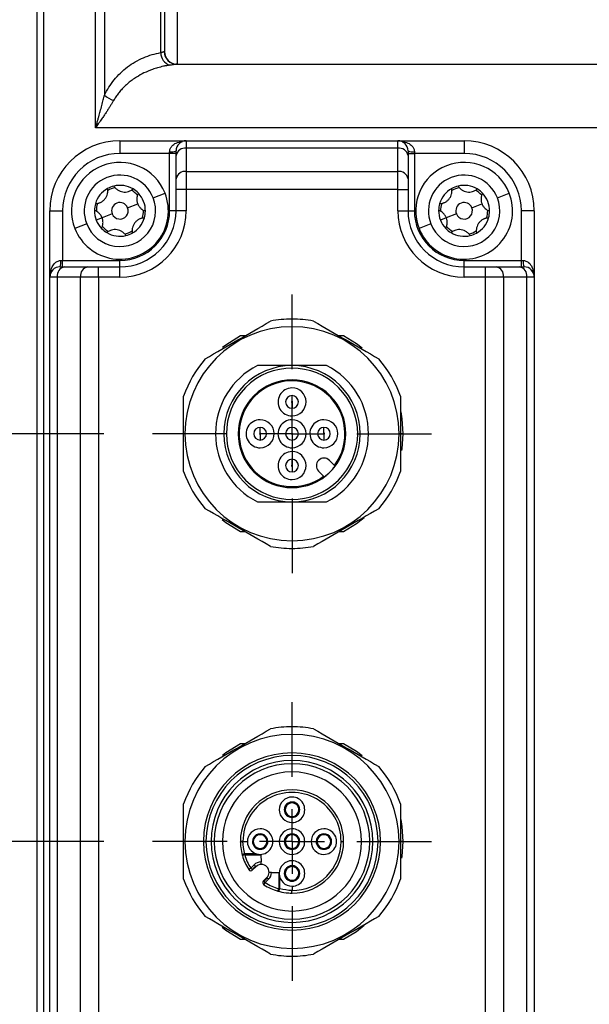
# Model space of a CAD drawing. Header units: millimetres. Extents: x 0 to 838, y 0 to 648.
# Tile 12 of 59: x 128 to 172, y 189 to 266. Entities that reach past the tile are written whole.
import ezdxf

# ---------------------------------------------------------------- set-up
doc = ezdxf.new("R2010")
doc.units = ezdxf.units.MM
doc.header["$LTSCALE"] = 3
doc.linetypes.add('CENTERX2', pattern=[20.32, 12.7, -2.54, 2.54, -2.54])
doc.layers.add('CENTER', color=40, linetype='CENTERX2')
doc.layers.add('DIMENSIONS', color=140, linetype='Continuous', lineweight=25)
doc.styles.add('SLDTEXTSTYLE0', font='TXT', dxfattribs={"width": 0.7})
doc.dimstyles.new('SLDDIMSTYLE0', dxfattribs={"dimtxt": 6.474023, "dimasz": 9.906, "dimexe": 0, "dimexo": 0.0625, "dimgap": 1.618506, "dimtad": 0, "dimtih": 1, "dimtoh": 1, "dimdec": 1, "dimrnd": 1e-09, "dimzin": 4, "dimdsep": 46, "dimtxsty": 'SLDTEXTSTYLE0', "dimsah": 1, "dimcen": 0.09, "dimadec": 0, "dimazin": 1, "dimtfac": 1, "dimtdec": 1, "dimtofl": 0, "dimtmove": 0, "dimatfit": 3, "dimfxl": 0, "dimfrac": 2, "dimtolj": 1, "dimtzin": 12, "dimarcsym": 0})

# ---------------------------------------------------------------- blocks, each defined once
blk = doc.blocks.new('_D_20')
at = {"layer": 'DIMENSIONS'}
for p, q in [((128.975, 310.694), (128.975, 410.909)), ((216.975, 142.694), (216.975, 410.909)), ((128.975, 401.384), (155.007, 401.384)), ((163.78, 401.384), (161.606, 401.384)), ((161.606, 401.384), (161.606, 391.094)), ((183.019, 401.384), (185.193, 401.384)), ((185.193, 401.384), (185.193, 391.094)), ((216.975, 401.384), (191.792, 401.384)), ((161.606, 391.094), (163.78, 391.094)), ((185.193, 391.094), (183.019, 391.094))]:
    blk.add_line(p, q, dxfattribs=at)
for points in [[(128.975, 401.384), (138.881, 399.86), (138.881, 402.908)], [(216.975, 401.384), (207.069, 402.908), (207.069, 399.86)]]:
    blk.add_solid(points, dxfattribs=at)
at = {"layer": 'DIMENSIONS', "char_height": 6.35, "attachment_point": 1, "style": 'SLDTEXTSTYLE0'}
for s, insert in [('88.0', (163.78, 411.018)), ('3.46', (163.78, 399.28))]:
    blk.add_mtext(s, dxfattribs=dict(at, insert=insert))
blk = doc.blocks.new('_D_26')
at = {"layer": 'DIMENSIONS'}
for p, q in [((134.225, 201.384), (50.37, 201.384)), ((59.895, 201.384), (59.895, 170.464)), ((50.275, 158.725), (48.101, 158.725)), ((48.101, 158.725), (48.101, 148.436)), ((69.514, 158.725), (71.688, 158.725)), ((71.688, 158.725), (71.688, 148.436)), ((48.101, 148.436), (50.275, 148.436)), ((71.688, 148.436), (69.514, 148.436)), ((59.895, 108.384), (59.895, 146.986)), ((125.665, 108.384), (50.37, 108.384))]:
    blk.add_line(p, q, dxfattribs=at)
for points in [[(59.895, 201.384), (58.371, 191.478), (61.419, 191.478)], [(59.895, 108.384), (61.419, 118.29), (58.371, 118.29)]]:
    blk.add_solid(points, dxfattribs=at)
at = {"layer": 'DIMENSIONS', "char_height": 6.35, "attachment_point": 1, "style": 'SLDTEXTSTYLE0'}
for s, insert in [('93.0', (50.275, 168.36)), ('3.66', (50.275, 156.621))]:
    blk.add_mtext(s, dxfattribs=dict(at, insert=insert))
blk = doc.blocks.new('_D_27')
at = {"layer": 'DIMENSIONS'}
for p, q in [((134.225, 233.384), (26.848, 233.384)), ((36.373, 233.384), (36.373, 193.113)), ((26.754, 181.375), (24.58, 181.375)), ((24.58, 181.375), (24.58, 171.085)), ((45.993, 181.375), (48.167, 181.375)), ((48.167, 181.375), (48.167, 171.085)), ((24.58, 171.085), (26.754, 171.085)), ((48.167, 171.085), (45.993, 171.085)), ((36.373, 108.384), (36.373, 169.636)), ((125.665, 108.384), (26.848, 108.384))]:
    blk.add_line(p, q, dxfattribs=at)
for points in [[(36.373, 233.384), (34.849, 223.478), (37.897, 223.478)], [(36.373, 108.384), (37.897, 118.29), (34.849, 118.29)]]:
    blk.add_solid(points, dxfattribs=at)
at = {"layer": 'DIMENSIONS', "char_height": 6.35, "attachment_point": 1, "style": 'SLDTEXTSTYLE0'}
for s, insert in [('125.0', (24.062, 191.01)), ('4.92', (26.754, 179.271))]:
    blk.add_mtext(s, dxfattribs=dict(at, insert=insert))
blk = doc.blocks.new('SW_CENTERMARKSYMBOL_18')
at = {"layer": 'CENTER', "color": 0}
for p, q in [((0, 5.08), (0, 10.94)), ((0, 0), (0, 2.54)), ((-5.08, 0), (-10.94, 0)), ((0, 0), (-2.54, 0)), ((0, 0), (0, -2.54)), ((0, 0), (2.54, 0)), ((5.08, 0), (10.94, 0)), ((0, -5.08), (0, -10.94))]:
    blk.add_line(p, q, dxfattribs=at)
blk = doc.blocks.new('SW_CENTERMARKSYMBOL_19')
at = {"layer": 'CENTER', "color": 0}
for p, q in [((0, 5.08), (0, 10.94)), ((0, 0), (0, 2.54)), ((-5.08, 0), (-10.94, 0)), ((0, 0), (-2.54, 0)), ((0, 0), (0, -2.54)), ((0, 0), (2.54, 0)), ((5.08, 0), (10.94, 0)), ((0, -5.08), (0, -10.94))]:
    blk.add_line(p, q, dxfattribs=at)

msp = doc.modelspace()

# ---------------------------------------------------------------- linework, layer by layer
for p, q in [((128.974766, 113.383516), (128.974766, 306.883516)), ((129.474766, 306.883516), (129.474766, 113.383516)), ((133.560552, 257.383516), (133.560552, 294.383516)), ((134.267659, 291.79773), (134.267659, 259.969303)), ((138.681872, 263.299596), (138.681872, 288.467436)), ((138.974766, 288.383516), (138.974766, 263.383516)), ((139.974766, 268.383516), (139.974766, 262.383516)), ((138.953084, 263.383516), (138.974766, 263.383516)), ((139.931402, 262.383516), (173.574766, 262.383516)), ((173.574766, 257.383516), (133.560552, 257.383516)), ((135.474766, 256.383516), (135.474766, 255.383516)), ((135.474766, 256.383516), (140.674766, 256.383516)), ((140.674766, 256.383516), (140.674766, 255.79773)), ((140.674766, 256.383516), (157.274766, 256.383516)), ((157.274766, 255.79773), (157.274766, 256.383516)), ((157.274766, 256.383516), (162.474766, 256.383516)), ((162.474766, 256.383516), (162.474766, 255.383516)), ((139.374766, 255.383516), (135.474766, 255.383516)), ((139.374766, 255.383516), (139.374766, 255.51685)), ((139.874766, 255.383516), (139.374766, 255.383516)), ((139.374766, 250.883516), (139.374766, 255.383516)), ((139.874766, 255.232044), (139.874766, 255.583516)), ((139.874766, 253.403617), (139.874766, 255.232044)), ((140.674766, 255.79773), (140.674766, 253.969303)), ((157.274766, 255.79773), (140.674766, 255.79773)), ((157.274766, 253.969303), (157.274766, 255.79773)), ((158.074766, 255.583516), (158.074766, 255.232044)), ((158.074766, 255.383516), (158.574766, 255.383516)), ((158.074766, 255.232044), (158.074766, 253.403617)), ((158.574766, 255.51685), (158.574766, 255.383516)), ((158.574766, 255.383516), (158.574766, 250.883516)), ((162.474766, 255.383516), (158.574766, 255.383516)), ((140.674766, 253.969303), (140.674766, 252.555089)), ((140.674766, 253.969303), (157.274766, 253.969303)), ((157.274766, 252.555089), (157.274766, 253.969303)), ((139.874766, 252.555089), (139.874766, 253.403617)), ((158.074766, 253.403617), (158.074766, 252.555089)), ((138.081408, 251.905973), (139.012351, 252.271136)), ((140.674766, 252.555089), (139.874766, 252.555089)), ((139.874766, 250.883516), (139.874766, 252.555089)), ((140.674766, 252.555089), (140.674766, 250.883516)), ((157.274766, 252.555089), (140.674766, 252.555089)), ((157.274766, 250.883516), (157.274766, 252.555089)), ((157.274766, 252.555089), (158.074766, 252.555089)), ((158.074766, 252.555089), (158.074766, 250.883516)), ((165.081408, 251.905973), (166.012351, 252.271136)), ((136.079879, 251.120872), (136.871181, 251.431261)), ((163.079879, 251.120872), (163.871181, 251.431261)), ((129.974766, 250.883516), (130.974766, 250.883516)), ((129.974766, 245.683516), (129.974766, 250.883516)), ((130.974766, 250.883516), (130.974766, 246.983516)), ((134.869652, 250.64616), (134.07835, 250.335772)), ((139.874766, 250.883516), (139.374766, 250.883516)), ((140.674766, 250.883516), (139.874766, 250.883516)), ((157.274766, 250.883516), (158.074766, 250.883516)), ((158.074766, 250.883516), (158.574766, 250.883516)), ((161.869652, 250.64616), (161.07835, 250.335772)), ((166.974766, 246.983516), (166.974766, 250.883516)), ((167.974766, 250.883516), (166.974766, 250.883516)), ((167.974766, 250.883516), (167.974766, 245.683516)), ((132.868123, 249.86106), (131.93718, 249.495897)), ((134.07835, 250.335772), (133.612878, 250.15319)), ((159.868123, 249.86106), (158.93718, 249.495897)), ((161.07835, 250.335772), (160.612878, 250.15319)), ((130.841432, 246.983516), (130.974766, 246.983516)), ((130.974766, 246.483516), (130.974766, 246.983516)), ((130.974766, 246.983516), (135.474766, 246.983516)), ((135.474766, 246.483516), (135.474766, 246.983516)), ((162.474766, 246.483516), (162.474766, 246.983516)), ((162.474766, 246.983516), (166.974766, 246.983516)), ((166.974766, 246.483516), (166.974766, 246.983516)), ((166.974766, 246.983516), (167.108099, 246.983516)), ((130.774766, 246.483516), (131.126237, 246.483516)), ((131.126237, 246.483516), (132.954665, 246.483516)), ((132.954665, 246.483516), (133.803193, 246.483516)), ((133.803193, 245.683516), (133.803193, 246.483516)), ((133.803193, 246.483516), (135.474766, 246.483516)), ((135.474766, 245.683516), (135.474766, 246.483516)), ((162.474766, 245.683516), (162.474766, 246.483516)), ((162.474766, 246.483516), (164.146338, 246.483516)), ((164.146338, 245.683516), (164.146338, 246.483516)), ((164.146338, 246.483516), (164.994867, 246.483516)), ((164.994867, 246.483516), (166.823294, 246.483516)), ((166.823294, 246.483516), (167.174766, 246.483516)), ((130.560552, 245.683516), (129.974766, 245.683516)), ((129.974766, 125.083516), (129.974766, 245.683516)), ((132.388979, 245.683516), (130.560552, 245.683516)), ((130.560552, 245.683516), (130.560552, 125.083516)), ((133.803193, 245.683516), (132.388979, 245.683516)), ((132.388979, 125.083516), (132.388979, 245.683516)), ((133.803193, 245.683516), (133.803193, 125.083516)), ((135.474766, 245.683516), (133.803193, 245.683516)), ((164.146338, 245.683516), (162.474766, 245.683516)), ((164.146338, 125.083516), (164.146338, 245.683516)), ((165.560552, 245.683516), (164.146338, 245.683516)), ((165.560552, 245.683516), (165.560552, 125.083516)), ((167.388979, 245.683516), (165.560552, 245.683516)), ((167.388979, 125.083516), (167.388979, 245.683516)), ((167.974766, 245.683516), (167.388979, 245.683516)), ((167.974766, 245.683516), (167.974766, 125.083516)), ((148.974766, 241.783516), (148.974766, 242.383516)), ((144.925074, 241.083516), (145.311557, 241.083516)), ((152.637974, 241.083516), (153.024457, 241.083516)), ((146.040416, 236.317865), (145.985969, 236.372313)), ((157.674766, 233.383516), (157.374766, 233.383516)), ((151.909403, 231.297407), (152.35476, 230.85205)), ((151.506231, 230.003522), (151.060875, 230.448879)), ((151.960791, 230.397491), (151.96385, 230.394432)), ((145.311557, 225.683516), (144.925074, 225.683516)), ((153.024457, 225.683516), (152.637974, 225.683516)), ((148.974766, 224.983516), (148.974766, 224.383516)), ((148.974766, 209.783516), (148.974766, 210.383516)), ((144.925074, 209.083516), (145.311557, 209.083516)), ((152.637974, 209.083516), (153.024457, 209.083516)), ((148.43948, 203.872943), (148.368789, 203.872943)), ((149.51005, 203.872943), (149.580741, 203.872943)), ((142.024766, 201.383516), (142.224766, 201.383516)), ((142.624766, 201.383516), (142.224766, 201.383516)), ((145.124766, 201.383516), (144.924766, 201.383516)), ((145.124766, 201.38351), (145.125805, 201.383516)), ((145.125805, 201.383516), (145.474821, 201.383516)), ((145.93948, 201.372943), (145.868789, 201.372943)), ((147.01005, 201.372943), (147.080741, 201.372943)), ((148.43948, 201.372943), (148.368789, 201.372943)), ((149.51005, 201.372943), (149.580741, 201.372943)), ((150.93948, 201.372943), (150.868789, 201.372943)), ((152.01005, 201.372943), (152.080741, 201.372943)), ((152.824766, 201.383516), (153.024766, 201.383516)), ((155.324766, 201.383516), (155.724766, 201.383516)), ((155.924766, 201.383516), (155.724766, 201.383516)), ((157.674766, 201.383516), (157.374766, 201.383516)), ((145.269925, 200.336303), (145.077466, 200.281902)), ((145.269925, 200.336303), (145.095828, 200.336303)), ((145.269925, 200.425745), (145.269925, 200.382253)), ((146.154115, 200.425745), (145.269925, 200.425745)), ((145.269925, 200.382253), (145.269925, 200.336303)), ((145.269925, 200.382253), (146.338628, 200.382253)), ((145.269925, 200.336303), (146.526749, 200.336303)), ((146.526749, 200.336303), (146.544762, 199.778936)), ((146.004917, 199.545039), (145.74614, 199.286262)), ((146.104917, 199.445039), (145.84614, 199.186262)), ((145.887561, 199.14484), (146.146338, 199.403617)), ((146.104917, 199.445039), (146.004917, 199.545039)), ((146.146338, 199.403617), (146.104917, 199.445039)), ((146.551222, 199.57904), (146.544762, 199.778936)), ((145.74614, 199.286262), (145.578419, 199.177313)), ((145.84614, 199.186262), (145.74614, 199.286262)), ((145.887561, 199.14484), (145.84614, 199.186262)), ((147.370185, 198.953513), (147.170289, 198.959973)), ((147.370185, 198.953513), (147.927552, 198.9355)), ((147.927552, 198.9355), (147.927552, 197.678676)), ((147.973503, 198.934015), (147.973503, 198.873049)), ((147.973503, 198.873049), (147.973503, 197.678676)), ((148.43948, 198.872943), (148.368789, 198.872943)), ((149.51005, 198.872943), (149.580741, 198.872943)), ((146.994867, 198.555089), (146.73609, 198.296312)), ((146.777511, 198.254891), (146.73609, 198.296312)), ((146.768563, 197.98717), (146.877511, 198.154891)), ((146.777511, 198.254891), (147.036288, 198.513668)), ((146.877511, 198.154891), (146.777511, 198.254891)), ((146.877511, 198.154891), (147.136288, 198.413668)), ((147.036288, 198.513668), (146.994867, 198.555089)), ((147.136288, 198.413668), (147.036288, 198.513668)), ((148.016995, 197.678676), (148.016995, 198.585408)), ((148.974766, 197.872943), (148.974766, 197.534555)), ((147.873151, 197.486216), (147.927552, 197.678676)), ((147.927552, 197.678676), (147.973503, 197.678676)), ((147.973503, 197.678676), (148.016995, 197.678676)), ((148.974759, 197.533516), (148.974766, 197.534555)), ((145.311557, 193.683516), (144.925074, 193.683516)), ((153.024457, 193.683516), (152.637974, 193.683516)), ((148.974766, 192.983516), (148.974766, 192.383516))]:
    msp.add_line(p, q)
at = {"flags": 128}
for points in [[(143.528392, 240.167837), (143.783284, 240.364814), (144.925074, 241.083516)], [(153.024457, 241.083516), (154.029814, 240.464228), (154.465437, 240.132036)], [(157.502358, 235.106933), (157.594636, 234.561583), (157.674766, 233.383516)], [(157.674766, 233.383516), (157.594636, 232.20545), (157.573669, 232.061072)], [(144.925074, 225.683516), (143.783284, 226.402219), (143.484094, 226.634996)], [(154.634888, 226.776473), (154.029814, 226.302804), (153.024457, 225.683516)], [(143.528392, 208.167837), (143.783284, 208.364814), (144.925074, 209.083516)], [(153.024457, 209.083516), (154.029814, 208.464228), (154.465437, 208.132036)], [(157.502358, 203.106933), (157.594636, 202.561583), (157.674766, 201.383516)], [(157.674766, 201.383516), (157.594636, 200.20545), (157.573669, 200.061072)], [(154.634888, 194.776473), (154.029814, 194.302804), (153.024457, 193.683516)], [(144.925074, 193.683516), (143.783284, 194.402219), (143.484094, 194.634996)]]:
    msp.add_lwpolyline(points, dxfattribs=at)
for centre, radius, start, end in [((139.714441, 263.293536), 1.032586, 179.66376957, 251.62765733), ((139.942363, 263.372793), 0.989337, 179.37896604, 269.36520202), ((139.974766, 263.383516), 1, 180, 270), ((135.755789, 261.615383), 2.219034, 227.8850028, 249.39241176), ((135.474766, 250.883516), 5.5, 90, 180), ((140.674766, 255.583516), 0.8, 90, 180), ((140.574766, 255.090623), 0.714143, 81.95053302, 168.57824634), ((157.274766, 255.583516), 0.8, 0, 90), ((157.374766, 255.090623), 0.714143, 11.42175366, 98.04946698), ((162.474766, 250.883516), 5.5, 0, 90), ((135.474766, 250.883516), 4.5, 90, 180), ((139.497543, 256.50435), 0.995103, 262.91267563, 292.27661111), ((158.451988, 256.50435), 0.995103, 247.72338889, 277.08732437), ((162.474766, 250.883516), 4.5, 0, 90), ((135.474766, 250.883516), 3.8, 21.41761465, 201.41761465), ((162.474766, 250.883516), 3.8, 21.41761465, 201.41761465), ((135.474766, 250.883516), 2.8, 21.41761465, 201.41761465), ((140.574766, 253.262196), 0.714143, 81.95053302, 168.57824634), ((157.374766, 253.262196), 0.714143, 11.42175366, 98.04946698), ((162.474766, 250.883516), 2.8, 21.41761465, 201.41761465), ((135.474766, 250.883516), 2, 103.74925966, 119.08596964), ((135.474766, 250.883516), 2, 59.08596964, 103.74925966), ((162.474766, 250.883516), 2, 103.74925966, 119.08596964), ((162.474766, 250.883516), 2, 59.08596964, 103.74925966), ((135.474766, 250.883516), 3.8, 201.41761465, 21.41761465), ((135.474766, 250.883516), 2, 119.08596964, 163.74925966), ((135.474766, 250.883516), 1.85, 101.77062155, 121.06460776), ((135.474766, 250.883516), 1.85, 41.77062155, 61.06460776), ((135.474766, 250.883516), 2, 43.74925966, 59.08596964), ((135.474766, 250.883516), 2, 359.08596964, 43.74925966), ((162.474766, 250.883516), 3.8, 201.41761465, 21.41761465), ((162.474766, 250.883516), 2, 119.08596964, 163.74925966), ((162.474766, 250.883516), 1.85, 101.77062155, 121.06460776), ((162.474766, 250.883516), 1.85, 41.77062155, 61.06460776), ((162.474766, 250.883516), 2, 43.74925966, 59.08596964), ((162.474766, 250.883516), 2, 359.08596964, 43.74925966), ((135.474766, 250.883516), 2.8, 201.41761465, 21.41761465), ((135.474766, 250.883516), 2, 163.74925966, 179.08596964), ((135.474766, 250.883516), 1.85, 161.77062155, 181.06460776), ((135.474766, 250.883516), 0.65, 21.41761465, 201.41761465), ((162.474766, 250.883516), 2.8, 201.41761465, 21.41761465), ((162.474766, 250.883516), 2, 163.74925966, 179.08596964), ((162.474766, 250.883516), 1.85, 161.77062155, 181.06460776), ((162.474766, 250.883516), 0.65, 21.41761465, 201.41761465), ((135.474766, 250.883516), 2, 179.08596964, 201.41761465), ((135.474766, 250.883516), 0.65, 201.41761465, 21.41761465), ((135.474766, 250.883516), 5.2, 270, 0), ((135.474766, 250.883516), 4.4, 270, 0), ((135.474766, 250.883516), 3.9, 270, 0), ((135.474766, 250.883516), 1.85, 341.77062155, 1.06460776), ((135.474766, 250.883516), 2, 343.74925966, 359.08596964), ((162.474766, 250.883516), 5.2, 180, 270), ((162.474766, 250.883516), 4.4, 180, 270), ((162.474766, 250.883516), 3.9, 180, 270), ((162.474766, 250.883516), 2, 179.08596964, 201.41761465), ((162.474766, 250.883516), 0.65, 201.41761465, 21.41761465), ((162.474766, 250.883516), 1.85, 341.77062155, 1.06460776), ((162.474766, 250.883516), 2, 343.74925966, 359.08596964), ((135.474766, 250.883516), 2, 201.41761465, 223.74925966), ((135.474766, 250.883516), 1.85, 221.77062155, 241.06460776), ((135.474766, 250.883516), 2, 299.08596964, 343.74925966), ((162.474766, 250.883516), 2, 201.41761465, 223.74925966), ((162.474766, 250.883516), 1.85, 221.77062155, 241.06460776), ((162.474766, 250.883516), 2, 299.08596964, 343.74925966), ((135.474766, 250.883516), 2, 223.74925966, 239.08596964), ((135.474766, 250.883516), 2, 239.08596964, 283.74925966), ((135.474766, 250.883516), 1.85, 281.77062155, 301.06460776), ((135.474766, 250.883516), 2, 283.74925966, 299.08596964), ((162.474766, 250.883516), 2, 223.74925966, 239.08596964), ((162.474766, 250.883516), 2, 239.08596964, 283.74925966), ((162.474766, 250.883516), 1.85, 281.77062155, 301.06460776), ((162.474766, 250.883516), 2, 283.74925966, 299.08596964), ((129.853932, 246.860738), 0.995103, 337.72338889, 7.08732437), ((168.095599, 246.860738), 0.995103, 172.91267563, 202.27661111), ((130.774766, 245.683516), 0.8, 90, 180), ((131.267659, 245.783516), 0.714143, 101.42175366, 188.04946698), ((133.096086, 245.783516), 0.714143, 101.42175366, 188.04946698), ((164.853445, 245.783516), 0.714143, 351.95053302, 78.57824634), ((166.681872, 245.783516), 0.714143, 351.95053302, 78.57824634), ((167.174766, 245.683516), 0.8, 0, 90), ((148.974766, 233.383516), 9, 90, 100.81186355), ((148.974766, 233.383516), 9, 79.18813645, 90), ((148.974766, 233.383516), 8.4, 90, 270), ((148.974766, 233.383516), 8.4, 270, 90), ((148.974766, 233.383516), 9, 139.18813645, 160.81186355), ((148.974766, 233.383516), 9, 19.18813645, 40.81186355), ((148.974766, 233.383516), 6, 116.9165676, 243.0834324), ((148.974766, 233.383516), 5.35, 90, 270), ((148.974766, 233.383516), 5.15, 315, 135), ((148.974766, 233.383516), 5.35, 270, 90), ((148.974766, 233.383516), 6, 296.9165676, 63.0834324), ((148.97491, 233.383372), 4.227, 315, 135), ((148.97491, 233.383372), 4.15, 323.31286101, 135), ((148.974766, 233.383516), 5.15, 135, 315), ((148.97491, 235.883372), 1.1, 90.42569669, 270.42569669), ((148.97491, 235.883372), 1.1, 270.42569669, 90.42569669), ((148.97491, 233.383372), 4.227, 135, 315), ((148.97491, 233.383372), 4.15, 135, 306.68713899), ((148.97491, 235.883372), 0.5, 90, 270), ((148.97491, 235.883372), 0.05, 90, 270), ((148.97491, 235.883372), 0.5, 270, 90), ((148.97491, 235.883372), 0.05, 270, 90), ((146.47491, 233.383372), 1.1, 90.42569669, 270.42569669), ((146.47491, 233.383372), 1.1, 270.42569669, 90.42569669), ((148.974766, 233.383313), 1.1, 90.42569669, 270.42569669), ((148.974766, 233.383313), 1.1, 270.42569669, 90.42569669), ((151.47491, 233.383372), 1.1, 90.42569669, 270.42569669), ((151.47491, 233.383372), 1.1, 270.42569669, 90.42569669), ((146.47491, 233.383372), 0.5, 90, 270), ((146.47491, 233.383372), 0.05, 90, 270), ((146.47491, 233.383372), 0.5, 270, 90), ((146.47491, 233.383372), 0.05, 270, 90), ((148.974766, 233.383516), 0.5, 90, 270), ((148.974766, 233.383516), 0.05, 90, 270), ((148.974766, 233.383516), 0.5, 270, 90), ((148.974766, 233.383516), 0.05, 270, 90), ((151.47491, 233.383372), 0.5, 90, 270), ((151.47491, 233.383372), 0.05, 90, 270), ((151.47491, 233.383372), 0.5, 270, 90), ((151.47491, 233.383372), 0.05, 270, 90), ((148.97491, 230.883372), 1.1, 90.42569669, 270.42569669), ((148.97491, 230.883372), 1.1, 270.42569669, 90.42569669), ((148.97491, 230.883372), 0.5, 90, 270), ((148.97491, 230.883372), 0.5, 270, 90), ((151.485139, 230.873143), 0.6, 45, 225), ((148.974766, 233.383516), 9, 199.18813645, 220.81186355), ((148.97491, 230.883372), 0.05, 90, 270), ((148.97491, 230.883372), 0.05, 270, 90), ((148.97491, 233.383372), 4.222674, 306.83119322, 315), ((148.97491, 233.383372), 4.222674, 315, 323.16880678), ((148.974766, 233.383516), 9, 319.18813645, 340.81186355), ((148.974766, 233.383516), 9, 259.18813645, 270), ((148.974766, 233.383516), 9, 270, 280.81186355), ((148.974766, 201.383516), 9, 90, 100.81186355), ((148.974766, 201.383516), 9, 79.18813645, 90), ((148.974766, 201.383516), 8.4, 90, 270), ((148.974766, 201.383516), 8.4, 270, 90), ((148.974766, 201.383516), 6.95, 0, 180), ((148.974766, 201.383516), 6.75, 0, 180), ((148.974766, 201.383516), 9, 139.18813645, 160.81186355), ((148.974766, 201.383516), 6.35, 0, 180), ((148.974766, 201.383516), 6.1, 0, 180), ((148.974766, 201.383516), 9, 19.18813645, 40.81186355), ((148.974766, 201.383516), 5.4585, 0, 180), ((148.974766, 201.383516), 4.05, 89.99999999, 179.99999999), ((148.974766, 201.383516), 3.85, 359.99999999, 180.00009467), ((148.974765, 203.872943), 1, 89.99999999, 269.99999999), ((148.974765, 203.872943), 1, 269.99999999, 89.99999999), ((148.974766, 201.383516), 4.05, 359.99999999, 89.99999999), ((148.974765, 203.872943), 0.605976, 359.99999999, 179.99999999), ((148.974765, 203.872943), 0.535285, 89.99999999, 179.99999999), ((148.974765, 203.872943), 0.535285, 359.99999999, 89.99999999), ((148.974765, 203.872943), 0.605976, 179.99999999, 359.99999999), ((148.974765, 203.872943), 0.535285, 179.99999999, 269.99999999), ((148.974765, 203.872943), 0.535285, 269.99999999, 359.99999999), ((146.474765, 201.372943), 1, 89.99999999, 269.99999999), ((146.474765, 201.372943), 0.605976, 359.99999999, 179.99999999), ((146.474765, 201.372943), 0.535285, 89.99999999, 179.99999999), ((146.474765, 201.372943), 1, 269.99999999, 89.99999999), ((146.474765, 201.372943), 0.535285, 359.99999999, 89.99999999), ((148.974765, 201.372943), 1, 89.99999999, 269.99999999), ((148.974765, 201.372943), 0.605976, 359.99999999, 179.99999999), ((148.974765, 201.372943), 0.535285, 89.99999999, 179.99999999), ((148.974765, 201.372943), 1, 269.99999999, 89.99999999), ((148.974765, 201.372943), 0.535285, 359.99999999, 89.99999999), ((151.474765, 201.372943), 1, 89.99999999, 269.99999999), ((151.474765, 201.372943), 0.605976, 359.99999999, 179.99999999), ((151.474765, 201.372943), 0.535285, 89.99999999, 179.99999999), ((151.474765, 201.372943), 1, 269.99999999, 89.99999999), ((151.474765, 201.372943), 0.535285, 359.99999999, 89.99999999), ((148.974766, 201.383516), 6.95, 180, 0), ((148.974766, 201.383516), 6.75, 180, 0), ((148.974766, 201.383516), 6.35, 180, 0), ((148.974766, 201.383516), 6.1, 180, 0), ((148.974766, 201.383516), 5.4585, 180, 0), ((148.974766, 201.383516), 4.05, 179.99999999, 180.70263667), ((148.974848, 201.383522), 4.050083, 180.70269942, 186.67043938), ((146.474765, 201.372943), 0.605976, 179.99999999, 359.99999999), ((146.474765, 201.372943), 0.535285, 179.99999999, 269.99999999), ((146.474765, 201.372943), 0.535285, 269.99999999, 359.99999999), ((148.974765, 201.372943), 0.605976, 179.99999999, 359.99999999), ((148.974765, 201.372943), 0.535285, 179.99999999, 269.99999999), ((148.974766, 201.383516), 3.85, 269.99990528, 359.99999999), ((148.974765, 201.372943), 0.535285, 269.99999999, 359.99999999), ((148.974766, 201.383516), 4.05, 269.99999999, 359.99999999), ((151.474765, 201.372943), 0.605976, 179.99999999, 359.99999999), ((151.474765, 201.372943), 0.535285, 179.99999999, 269.99999999), ((151.474765, 201.372943), 0.535285, 269.99999999, 359.99999999), ((148.974766, 201.383516), 4.05, 195.78352348, 213.00699873), ((148.974766, 201.383516), 3.85, 195.78352348, 213.00699873), ((146.570603, 198.979353), 0.8, 91.8510216, 135), ((146.570603, 198.979353), 0.6, 91.85102161, 135), ((146.570603, 198.979353), 0.6, 90.00000002, 91.85102163), ((146.570603, 198.979353), 0.6, 358.14898269, 90.00000002), ((148.974765, 198.872943), 1, 89.99999999, 269.99999999), ((148.974765, 198.872943), 0.605976, 359.99999999, 179.99999999), ((148.974765, 198.872943), 0.535285, 89.99999999, 179.99999999), ((148.974765, 198.872943), 1, 269.99999999, 89.99999999), ((148.974765, 198.872943), 0.535285, 359.99999999, 89.99999999), ((145.74614, 199.286262), 0.2, 213.00699873, 264.00349935), ((145.74614, 199.286262), 0.2, 264.00349935, 315), ((146.570603, 198.979353), 0.6, 315, 358.14898269), ((146.570603, 198.979353), 0.8, 315, 358.14898269), ((148.974765, 198.872943), 0.605976, 179.99999999, 359.99999999), ((148.974765, 198.872943), 0.535285, 179.99999999, 269.99999999), ((148.974765, 198.872943), 0.535285, 269.99999999, 359.99999999), ((148.974766, 201.383516), 9, 199.18813645, 220.81186355), ((146.877511, 198.154891), 0.2, 135, 185.99650063), ((146.877511, 198.154891), 0.2, 185.99650063, 236.99300128), ((148.974766, 201.383516), 4.05, 236.99300128, 254.21647651), ((148.974766, 201.383516), 3.85, 236.99300128, 254.21647651), ((148.974766, 201.383516), 9, 319.18813645, 340.81186355), ((148.974771, 201.383599), 4.050083, 263.32956019, 269.29729965), ((148.974766, 201.383516), 4.05, 269.297363, 269.99999999), ((148.974766, 201.383516), 9, 259.18813645, 270), ((148.974766, 201.383516), 9, 270, 280.81186355)]:
    msp.add_arc(centre, radius, start, end)
for points, knots in [([(134.267659, 259.969303), (134.466246, 260.385112), (134.719121, 260.789768), (135.325277, 261.537012), (135.678478, 261.879206), (136.458028, 262.467336), (136.884041, 262.713018), (137.768988, 263.090733), (138.22752, 263.222796), (138.681872, 263.299596)], [0, 0, 0, 0, 0.25, 0.25, 0.5, 0.5, 0.75, 0.75, 1, 1, 1, 1]), ([(138.681872, 263.299596), (138.700682, 263.306009), (138.736639, 263.318269), (138.782668, 263.334454), (138.820782, 263.347946), (138.867579, 263.364081), (138.917309, 263.379593), (138.941437, 263.382239), (138.953084, 263.383516)], [0, 0, 0, 0, 0.143730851, 0.274764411, 0.393135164, 0.498890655, 0.758119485, 1, 1, 1, 1]), ([(139.388979, 262.313583), (139.303064, 262.300553), (139.135132, 262.275084), (138.890276, 262.226323), (138.658013, 262.172221), (138.438419, 262.113097), (138.231466, 262.0502), (137.869927, 261.927886), (137.379282, 261.722996), (136.849769, 261.43075), (136.442464, 261.155162), (136.132277, 260.912362), (135.848327, 260.656617), (135.590463, 260.390201), (135.359233, 260.114646), (135.152725, 259.833742), (135.033094, 259.635161), (134.974766, 259.538338)], [0, 0, 0, 0, 0.0515646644, 0.1007889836, 0.147674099, 0.1922213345, 0.2344322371, 0.2743086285, 0.4148515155, 0.5412379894, 0.616540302, 0.6884340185, 0.756997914, 0.822322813, 0.8845137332, 0.9436923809, 1, 1, 1, 1]), ([(139.931402, 262.383516), (139.922528, 262.383334), (139.904758, 262.382969), (139.869631, 262.380128), (139.828322, 262.375746), (139.780245, 262.369763), (139.700408, 262.358927), (139.576683, 262.340588), (139.452109, 262.322665), (139.388979, 262.313583)], [0, 0, 0, 0, 0.09893742, 0.19811313, 0.297993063, 0.399033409, 0.501674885, 0.747467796, 1, 1, 1, 1]), ([(133.560552, 257.383516), (133.59247, 257.493978), (133.652862, 257.702978), (133.737948, 257.998469), (133.812, 258.258091), (133.875081, 258.481843), (133.957662, 258.777644), (134.057545, 259.14206), (134.170644, 259.571549), (134.236514, 259.841613), (134.267659, 259.969303)], [0, 0, 0, 0, 0.1276335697, 0.2414886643, 0.3415652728, 0.427863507, 0.5003836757, 0.6841121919, 0.8506438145, 1, 1, 1, 1]), ([(134.974766, 259.538338), (134.938645, 259.476178), (134.863995, 259.347715), (134.741675, 259.147471), (134.607422, 258.933699), (134.460648, 258.706242), (134.301502, 258.465214), (134.125652, 258.204264), (133.950711, 257.948016), (133.759502, 257.670914), (133.633901, 257.489474), (133.560552, 257.383516)], [0, 0, 0, 0, 0.0879706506, 0.1818053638, 0.2815500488, 0.3872428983, 0.4989159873, 0.616589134, 0.7493071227, 0.853599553, 1, 1, 1, 1]), ([(139.374766, 255.51685), (139.376927, 255.553981), (139.381369, 255.630297), (139.428916, 255.78423), (139.576977, 256.01224), (139.895218, 256.252609), (140.188809, 256.289499), (140.347017, 256.309378)], [0, 0, 0, 0, 0.071440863, 0.146830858, 0.316834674, 0.631861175, 1, 1, 1, 1]), ([(157.602515, 256.309377), (157.760726, 256.289498), (158.054319, 256.252609), (158.372546, 256.012237), (158.520621, 255.784241), (158.568163, 255.630307), (158.572604, 255.553986), (158.574766, 255.51685)], [0, 0, 0, 0, 0.368142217, 0.683166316, 0.853157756, 0.928550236, 1, 1, 1, 1]), ([(134.999419, 252.826206), (135.015767, 252.801397), (135.047682, 252.752964), (135.102636, 252.686765), (135.160638, 252.627235), (135.221968, 252.574147), (135.294339, 252.520895), (135.379634, 252.469701), (135.513324, 252.408654), (135.695762, 252.358011), (135.923527, 252.350766), (136.114043, 252.386072), (136.266389, 252.443954), (136.390146, 252.510055), (136.463961, 252.568871), (136.502268, 252.599394)], [0, 0, 0, 0, 0.0543941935, 0.1061891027, 0.1557830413, 0.2035952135, 0.2500769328, 0.3132874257, 0.3749999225, 0.4991650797, 0.6238866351, 0.7492143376, 0.8275879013, 0.9105241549, 1, 1, 1, 1]), ([(161.999419, 252.826206), (162.015767, 252.801397), (162.047682, 252.752964), (162.102636, 252.686765), (162.160638, 252.627235), (162.221968, 252.574147), (162.294339, 252.520895), (162.379634, 252.469701), (162.513324, 252.408654), (162.695762, 252.358011), (162.923527, 252.350766), (163.114043, 252.386072), (163.266389, 252.443954), (163.390146, 252.510055), (163.463961, 252.568871), (163.502268, 252.599394)], [0, 0, 0, 0, 0.054394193, 0.106189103, 0.155783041, 0.203595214, 0.250076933, 0.313287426, 0.374999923, 0.49916508, 0.623886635, 0.749214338, 0.827587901, 0.910524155, 1, 1, 1, 1]), ([(133.554673, 251.443199), (133.584333, 251.444952), (133.642235, 251.448374), (133.727042, 251.462867), (133.807597, 251.483333), (133.884238, 251.509902), (133.96654, 251.545951), (134.053523, 251.594222), (134.173237, 251.679478), (134.308314, 251.812152), (134.428471, 252.005779), (134.493152, 252.188424), (134.519199, 252.349301), (134.523832, 252.489528), (134.509803, 252.582862), (134.502523, 252.631299)], [0, 0, 0, 0, 0.0543941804, 0.1061890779, 0.1557830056, 0.2035951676, 0.250076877, 0.3132873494, 0.3749998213, 0.499165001, 0.6238865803, 0.7492142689, 0.8275878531, 0.9105241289, 1, 1, 1, 1]), ([(136.919511, 252.266524), (136.906171, 252.2399), (136.880129, 252.187929), (136.850234, 252.107052), (136.827672, 252.026877), (136.812377, 251.947043), (136.802514, 251.857544), (136.800844, 251.757866), (136.811846, 251.647336), (136.833401, 251.537465), (136.858666, 251.466441), (136.871181, 251.431261)], [0, 0, 0, 0, 0.108918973, 0.212619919, 0.311904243, 0.407615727, 0.500663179, 0.627202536, 0.75074303, 0.876535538, 1, 1, 1, 1]), ([(160.554673, 251.443199), (160.584333, 251.444952), (160.642235, 251.448374), (160.727042, 251.462867), (160.807597, 251.483333), (160.884238, 251.509902), (160.96654, 251.545951), (161.053523, 251.594222), (161.173237, 251.679478), (161.308314, 251.812152), (161.428471, 252.005779), (161.493152, 252.188424), (161.519199, 252.349301), (161.523832, 252.489528), (161.509803, 252.582862), (161.502523, 252.631299)], [0, 0, 0, 0, 0.05439418, 0.106189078, 0.155783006, 0.203595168, 0.250076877, 0.313287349, 0.374999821, 0.499165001, 0.62388658, 0.749214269, 0.827587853, 0.910524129, 1, 1, 1, 1]), ([(163.919511, 252.266524), (163.906171, 252.2399), (163.880129, 252.187929), (163.850234, 252.107052), (163.827672, 252.026877), (163.812377, 251.947043), (163.802514, 251.857544), (163.800844, 251.757866), (163.811846, 251.647336), (163.833401, 251.537465), (163.858666, 251.466441), (163.871181, 251.431261)], [0, 0, 0, 0, 0.1089189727, 0.2126199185, 0.3119042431, 0.4076157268, 0.5006631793, 0.6272025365, 0.7507430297, 0.8765355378, 1, 1, 1, 1]), ([(136.871181, 251.431261), (136.880751, 251.408312), (136.899913, 251.36236), (136.935507, 251.296161), (136.981957, 251.222696), (137.041911, 251.143725), (137.139908, 251.041722), (137.281108, 250.93186), (137.40794, 250.879234), (137.474511, 250.851612)], [0, 0, 0, 0, 0.0823409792, 0.1648743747, 0.2496302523, 0.3735148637, 0.5001618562, 0.7376455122, 1, 1, 1, 1]), ([(163.871181, 251.431261), (163.880751, 251.408312), (163.899913, 251.36236), (163.935507, 251.296161), (163.981957, 251.222696), (164.041911, 251.143725), (164.139908, 251.041722), (164.281108, 250.93186), (164.40794, 250.879234), (164.474511, 250.851612)], [0, 0, 0, 0, 0.082340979, 0.164874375, 0.249630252, 0.373514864, 0.500161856, 0.737645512, 1, 1, 1, 1]), ([(134.07835, 250.335772), (134.06878, 250.358721), (134.049618, 250.404672), (134.014024, 250.470872), (133.967574, 250.544337), (133.90762, 250.623307), (133.809623, 250.72531), (133.668423, 250.835173), (133.541591, 250.887798), (133.47502, 250.915421)], [0, 0, 0, 0, 0.082340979, 0.164874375, 0.249630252, 0.373514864, 0.500161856, 0.737645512, 1, 1, 1, 1]), ([(161.07835, 250.335772), (161.06878, 250.358721), (161.049618, 250.404672), (161.014024, 250.470872), (160.967574, 250.544337), (160.90762, 250.623307), (160.809623, 250.72531), (160.668423, 250.835173), (160.541591, 250.887798), (160.47502, 250.915421)], [0, 0, 0, 0, 0.082340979, 0.164874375, 0.249630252, 0.373514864, 0.500161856, 0.737645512, 1, 1, 1, 1]), ([(134.03002, 249.500509), (134.04336, 249.527132), (134.069402, 249.579104), (134.099297, 249.65998), (134.121859, 249.740156), (134.137154, 249.81999), (134.147017, 249.909489), (134.148687, 250.009166), (134.137685, 250.119696), (134.116131, 250.229567), (134.090865, 250.300591), (134.07835, 250.335772)], [0, 0, 0, 0, 0.1089189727, 0.2126199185, 0.3119042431, 0.4076157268, 0.5006631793, 0.6272025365, 0.7507430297, 0.8765355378, 1, 1, 1, 1]), ([(137.394858, 250.323833), (137.365198, 250.32208), (137.307296, 250.318658), (137.222489, 250.304165), (137.141934, 250.283699), (137.065293, 250.25713), (136.982991, 250.221081), (136.896008, 250.17281), (136.776294, 250.087555), (136.641217, 249.95488), (136.52106, 249.761253), (136.456379, 249.578608), (136.430332, 249.417732), (136.425699, 249.277504), (136.439728, 249.184171), (136.447008, 249.135734)], [0, 0, 0, 0, 0.0543941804, 0.1061890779, 0.1557830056, 0.2035951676, 0.250076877, 0.3132873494, 0.3749998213, 0.499165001, 0.6238865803, 0.7492142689, 0.8275878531, 0.9105241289, 1, 1, 1, 1]), ([(161.03002, 249.500509), (161.04336, 249.527132), (161.069402, 249.579104), (161.099297, 249.65998), (161.121859, 249.740156), (161.137154, 249.81999), (161.147017, 249.909489), (161.148687, 250.009166), (161.137685, 250.119696), (161.116131, 250.229567), (161.090865, 250.300591), (161.07835, 250.335772)], [0, 0, 0, 0, 0.108918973, 0.212619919, 0.311904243, 0.407615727, 0.500663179, 0.627202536, 0.75074303, 0.876535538, 1, 1, 1, 1]), ([(164.394858, 250.323833), (164.365198, 250.32208), (164.307296, 250.318658), (164.222489, 250.304165), (164.141934, 250.283699), (164.065293, 250.25713), (163.982991, 250.221081), (163.896008, 250.17281), (163.776294, 250.087555), (163.641217, 249.95488), (163.52106, 249.761253), (163.456379, 249.578608), (163.430332, 249.417732), (163.425699, 249.277504), (163.439728, 249.184171), (163.447008, 249.135734)], [0, 0, 0, 0, 0.05439418, 0.106189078, 0.155783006, 0.203595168, 0.250076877, 0.313287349, 0.374999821, 0.499165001, 0.62388658, 0.749214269, 0.827587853, 0.910524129, 1, 1, 1, 1]), ([(135.950112, 248.940826), (135.933764, 248.965635), (135.901849, 249.014069), (135.846895, 249.080268), (135.788893, 249.139797), (135.727563, 249.192886), (135.655192, 249.246137), (135.569897, 249.297331), (135.436207, 249.358379), (135.253769, 249.409022), (135.026004, 249.416267), (134.835489, 249.38096), (134.683142, 249.323079), (134.559385, 249.256977), (134.48557, 249.198161), (134.447263, 249.167638)], [0, 0, 0, 0, 0.0543941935, 0.1061891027, 0.1557830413, 0.2035952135, 0.2500769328, 0.3132874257, 0.3749999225, 0.4991650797, 0.6238866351, 0.7492143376, 0.8275879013, 0.9105241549, 1, 1, 1, 1]), ([(162.950112, 248.940826), (162.933764, 248.965635), (162.901849, 249.014069), (162.846895, 249.080268), (162.788893, 249.139797), (162.727563, 249.192886), (162.655192, 249.246137), (162.569897, 249.297331), (162.436207, 249.358379), (162.253769, 249.409022), (162.026004, 249.416267), (161.835489, 249.38096), (161.683142, 249.323079), (161.559385, 249.256977), (161.48557, 249.198161), (161.447263, 249.167638)], [0, 0, 0, 0, 0.054394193, 0.106189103, 0.155783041, 0.203595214, 0.250076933, 0.313287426, 0.374999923, 0.49916508, 0.623886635, 0.749214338, 0.827587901, 0.910524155, 1, 1, 1, 1]), ([(130.048905, 246.011266), (130.068784, 246.169476), (130.105673, 246.463069), (130.346045, 246.781296), (130.574041, 246.929371), (130.727974, 246.976913), (130.804296, 246.981355), (130.841432, 246.983516)], [0, 0, 0, 0, 0.368142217, 0.683166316, 0.853157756, 0.928550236, 1, 1, 1, 1]), ([(167.108099, 246.983516), (167.14523, 246.981355), (167.221546, 246.976913), (167.37548, 246.929366), (167.60349, 246.781304), (167.843858, 246.463063), (167.880748, 246.169473), (167.900628, 246.011265)], [0, 0, 0, 0, 0.071440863, 0.146830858, 0.316834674, 0.631861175, 1, 1, 1, 1]), ([(142.163028, 239.265712), (143.067171, 239.787719), (143.895251, 240.265811), (145.554281, 241.223653), (146.382361, 241.701745), (147.286503, 242.223752)], [0, 0, 0, 0, 0.5, 0.5, 1, 1, 1, 1]), ([(150.663028, 242.223752), (151.567171, 241.701745), (152.395251, 241.223653), (154.054281, 240.265811), (154.882361, 239.787719), (155.786503, 239.265712)], [0, 0, 0, 0, 0.5, 0.5, 1, 1, 1, 1]), ([(148.974766, 238.733516), (148.535227, 238.733516), (148.102168, 238.733516), (147.21013, 238.733516), (146.751551, 238.733516), (146.25861, 238.733516)], [0, 0, 0, 0, 0.5, 0.5, 1, 1, 1, 1]), ([(151.690921, 238.733516), (151.19798, 238.733516), (150.739401, 238.733516), (149.847363, 238.733516), (149.414304, 238.733516), (148.974766, 238.733516)], [0, 0, 0, 0, 0.5, 0.5, 1, 1, 1, 1]), ([(140.474766, 230.425476), (140.474766, 231.46949), (140.474766, 232.425675), (140.474766, 234.341358), (140.474766, 235.297542), (140.474766, 236.341556)], [0, 0, 0, 0, 0.5, 0.5, 1, 1, 1, 1]), ([(148.97491, 235.933372), (148.97491, 235.991664), (148.97491, 236.051753), (148.97491, 236.161744), (148.97491, 236.21064), (148.97491, 236.292319), (148.97491, 236.32649), (148.97491, 236.372074), (148.97491, 236.383372), (148.97491, 236.383372)], [0, 0, 0, 0, 0.25, 0.25, 0.5, 0.5, 0.75, 0.75, 1, 1, 1, 1]), ([(148.97491, 235.833372), (148.97491, 235.77508), (148.97491, 235.714992), (148.97491, 235.605), (148.97491, 235.556105), (148.97491, 235.474425), (148.97491, 235.440254), (148.97491, 235.394671), (148.97491, 235.383372), (148.97491, 235.383372)], [0, 0, 0, 0, 0.25, 0.25, 0.5, 0.5, 0.75, 0.75, 1, 1, 1, 1]), ([(157.474766, 236.341556), (157.474766, 235.297542), (157.474766, 234.341358), (157.474766, 232.425675), (157.474766, 231.46949), (157.474766, 230.425476)], [0, 0, 0, 0, 0.5, 0.5, 1, 1, 1, 1]), ([(146.47491, 233.433372), (146.47491, 233.491664), (146.47491, 233.551753), (146.47491, 233.661744), (146.47491, 233.71064), (146.47491, 233.792319), (146.47491, 233.82649), (146.47491, 233.872074), (146.47491, 233.883372), (146.47491, 233.883372)], [0, 0, 0, 0, 0.25, 0.25, 0.5, 0.5, 0.75, 0.75, 1, 1, 1, 1]), ([(148.974766, 233.433516), (148.974766, 233.491808), (148.974766, 233.551897), (148.974766, 233.661888), (148.974766, 233.710783), (148.974766, 233.792463), (148.974766, 233.826634), (148.974766, 233.872218), (148.974766, 233.883516), (148.974766, 233.883516)], [0, 0, 0, 0, 0.25, 0.25, 0.5, 0.5, 0.75, 0.75, 1, 1, 1, 1]), ([(151.47491, 233.433372), (151.47491, 233.491664), (151.47491, 233.551753), (151.47491, 233.661744), (151.47491, 233.71064), (151.47491, 233.792319), (151.47491, 233.82649), (151.47491, 233.872074), (151.47491, 233.883372), (151.47491, 233.883372)], [0, 0, 0, 0, 0.25, 0.25, 0.5, 0.5, 0.75, 0.75, 1, 1, 1, 1]), ([(146.47491, 233.333372), (146.47491, 233.27508), (146.47491, 233.214992), (146.47491, 233.105), (146.47491, 233.056105), (146.47491, 232.974425), (146.47491, 232.940254), (146.47491, 232.894671), (146.47491, 232.883372), (146.47491, 232.883372)], [0, 0, 0, 0, 0.25, 0.25, 0.5, 0.5, 0.75, 0.75, 1, 1, 1, 1]), ([(148.974766, 233.333516), (148.974766, 233.275224), (148.974766, 233.215136), (148.974766, 233.105144), (148.974766, 233.056249), (148.974766, 232.974569), (148.974766, 232.940398), (148.974766, 232.894814), (148.974766, 232.883516), (148.974766, 232.883516)], [0, 0, 0, 0, 0.25, 0.25, 0.5, 0.5, 0.75, 0.75, 1, 1, 1, 1]), ([(151.47491, 233.333372), (151.47491, 233.27508), (151.47491, 233.214992), (151.47491, 233.105), (151.47491, 233.056105), (151.47491, 232.974425), (151.47491, 232.940254), (151.47491, 232.894671), (151.47491, 232.883372), (151.47491, 232.883372)], [0, 0, 0, 0, 0.25, 0.25, 0.5, 0.5, 0.75, 0.75, 1, 1, 1, 1]), ([(148.97491, 230.933372), (148.97491, 230.991664), (148.97491, 231.051753), (148.97491, 231.161744), (148.97491, 231.21064), (148.97491, 231.292319), (148.97491, 231.32649), (148.97491, 231.372074), (148.97491, 231.383372), (148.97491, 231.383372)], [0, 0, 0, 0, 0.25, 0.25, 0.5, 0.5, 0.75, 0.75, 1, 1, 1, 1]), ([(148.97491, 230.833372), (148.97491, 230.77508), (148.97491, 230.714992), (148.97491, 230.605), (148.97491, 230.556105), (148.97491, 230.474425), (148.97491, 230.440254), (148.97491, 230.394671), (148.97491, 230.383372), (148.97491, 230.383372)], [0, 0, 0, 0, 0.25, 0.25, 0.5, 0.5, 0.75, 0.75, 1, 1, 1, 1]), ([(146.25861, 228.033516), (146.751551, 228.033516), (147.21013, 228.033516), (148.102168, 228.033516), (148.535227, 228.033516), (148.974766, 228.033516)], [0, 0, 0, 0, 0.5, 0.5, 1, 1, 1, 1]), ([(148.974766, 228.033516), (149.414304, 228.033516), (149.847363, 228.033516), (150.739401, 228.033516), (151.19798, 228.033516), (151.690921, 228.033516)], [0, 0, 0, 0, 0.5, 0.5, 1, 1, 1, 1]), ([(147.286503, 224.54328), (146.382361, 225.065287), (145.554281, 225.54338), (143.895251, 226.501221), (143.067171, 226.979313), (142.163028, 227.50132)], [0, 0, 0, 0, 0.5, 0.5, 1, 1, 1, 1]), ([(155.786503, 227.50132), (154.882361, 226.979313), (154.054281, 226.501221), (152.395251, 225.54338), (151.567171, 225.065287), (150.663028, 224.54328)], [0, 0, 0, 0, 0.5, 0.5, 1, 1, 1, 1]), ([(142.163028, 207.265712), (143.067171, 207.787719), (143.895251, 208.265811), (145.554281, 209.223653), (146.382361, 209.701745), (147.286503, 210.223752)], [0, 0, 0, 0, 0.5, 0.5, 1, 1, 1, 1]), ([(150.663028, 210.223752), (151.567171, 209.701745), (152.395251, 209.223653), (154.054281, 208.265811), (154.882361, 207.787719), (155.786503, 207.265712)], [0, 0, 0, 0, 0.5, 0.5, 1, 1, 1, 1]), ([(140.474766, 198.425476), (140.474766, 199.46949), (140.474766, 200.425675), (140.474766, 202.341358), (140.474766, 203.297542), (140.474766, 204.341556)], [0, 0, 0, 0, 0.5, 0.5, 1, 1, 1, 1]), ([(157.474766, 204.341556), (157.474766, 203.297542), (157.474766, 202.341358), (157.474766, 200.425675), (157.474766, 199.46949), (157.474766, 198.425476)], [0, 0, 0, 0, 0.5, 0.5, 1, 1, 1, 1]), ([(144.92507, 201.333851), (144.925653, 201.336103), (144.927005, 201.341325), (144.939723, 201.351506), (144.960805, 201.361506), (144.99608, 201.372008), (145.049635, 201.380529), (145.100492, 201.382551), (145.124766, 201.383516)], [0, 0, 0, 0, 0.112546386, 0.26103755, 0.413204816, 0.521537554, 0.77163287, 1, 1, 1, 1]), ([(145.095828, 200.336311), (145.091215, 200.330337), (145.082603, 200.319187), (145.076943, 200.30419), (145.075404, 200.291881), (145.076826, 200.285), (145.077466, 200.281902)], [0, 0, 0, 0, 0.31266412, 0.58362222, 0.812563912, 1, 1, 1, 1]), ([(145.269925, 200.425745), (145.256418, 200.422138), (145.226562, 200.414166), (145.179933, 200.394851), (145.130378, 200.368969), (145.10789, 200.347713), (145.095828, 200.336311)], [0, 0, 0, 0, 0.188303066, 0.416202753, 0.686853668, 1, 1, 1, 1]), ([(147.873151, 197.486216), (147.878669, 197.485395), (147.890891, 197.483577), (147.909689, 197.490986), (147.931183, 197.506647), (147.9602, 197.538134), (147.986779, 197.584704), (148.006025, 197.636543), (148.012716, 197.662242), (148.016995, 197.678676)], [0, 0, 0, 0, 0.113062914, 0.250456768, 0.342596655, 0.500829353, 0.764980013, 0.849713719, 1, 1, 1, 1]), ([(148.925103, 197.333822), (148.927524, 197.334501), (148.932521, 197.335903), (148.94485, 197.35116), (148.960604, 197.387293), (148.968411, 197.442669), (148.973478, 197.493096), (148.974318, 197.519607), (148.974759, 197.533516)], [0, 0, 0, 0, 0.121720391, 0.251134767, 0.500938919, 0.74983392, 0.86875316, 1, 1, 1, 1]), ([(147.286503, 192.54328), (146.382361, 193.065287), (145.554281, 193.54338), (143.895251, 194.501221), (143.067171, 194.979313), (142.163028, 195.50132)], [0, 0, 0, 0, 0.5, 0.5, 1, 1, 1, 1]), ([(155.786503, 195.50132), (154.882361, 194.979313), (154.054281, 194.501221), (152.395251, 193.54338), (151.567171, 193.065287), (150.663028, 192.54328)], [0, 0, 0, 0, 0.5, 0.5, 1, 1, 1, 1])]:
    msp.add_open_spline(points, degree=3, knots=knots)
for points in [[(145.269925, 200.425745), (145.182108, 200.736424), (145.133305, 201.060752), (145.125805, 201.383516)], [(144.952182, 200.913071), (144.977097, 200.700028), (145.019123, 200.488309), (145.077466, 200.281902)], [(146.526749, 200.336303), (146.526339, 200.349004), (146.525926, 200.361762), (146.525523, 200.374232)], [(147.973503, 198.934015), (147.958495, 198.9345), (147.942972, 198.935001), (147.927552, 198.9355)], [(147.976625, 198.933914), (147.975586, 198.933947), (147.974545, 198.933981), (147.973503, 198.934015)], [(147.873151, 197.486216), (148.079558, 197.427873), (148.291278, 197.385848), (148.50432, 197.360932)], [(148.974766, 197.534555), (148.652002, 197.542056), (148.327673, 197.590859), (148.016995, 197.678676)]]:
    msp.add_open_spline(points, degree=3)

# ---------------------------------------------------------------- block references
at = {"layer": 'CENTER'}
for name, p in [('SW_CENTERMARKSYMBOL_18', (148.974766, 233.383516)), ('SW_CENTERMARKSYMBOL_19', (148.974766, 201.383516))]:
    msp.add_blockref(name, p, dxfattribs=at)

# ---------------------------------------------------------------- dimensions: what is measured, and where the dimension line sits
at = {"layer": 'DIMENSIONS'}
dim = msp.add_linear_dim(base=(128.974766, 401.383541), p1=(216.974766, 138.883516), p2=(128.974766, 306.883516), dimstyle='SLDDIMSTYLE0', dxfattribs=at)
dim.commit()
dim.dimension.update_dxf_attribs({"geometry": '_D_20', "text_midpoint": (173.399539, 401.383541), "dimtype": 160})
for base, p2, picture, middle in [((36.37347, 233.383516), (138.034766, 233.383516), '_D_27', (36.37347, 181.374775)), ((59.894522, 201.383516), (138.034766, 201.383516), '_D_26', (59.894522, 158.724874))]:
    dim = msp.add_linear_dim(base=base, p1=(129.474766, 108.383516), p2=p2, angle=90, dimstyle='SLDDIMSTYLE0', dxfattribs=at)
    dim.commit()
    dim.dimension.update_dxf_attribs({"geometry": picture, "text_midpoint": middle, "dimtype": 160})

doc.saveas('drawing.dxf')
